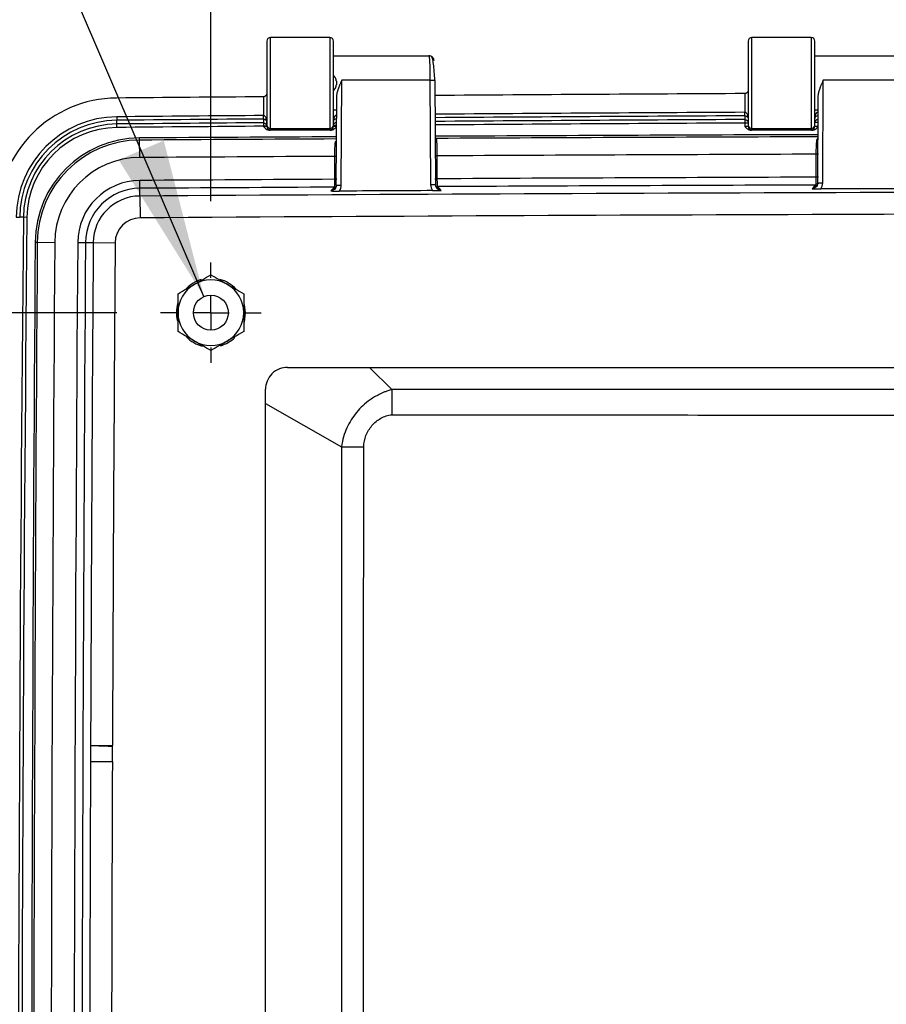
# Model space of a CAD drawing. Header units: inches. Extents: x 1.7 to 75.2, y 1.7 to 57.7.
# Tile 19 of 27: x 48.8 to 53.7, y 24.5 to 30.2. Entities that reach past the tile are written whole.
import ezdxf

# ---------------------------------------------------------------- set-up
doc = ezdxf.new("R2010")
doc.units = ezdxf.units.IN
doc.header["$LTSCALE"] = 7
doc.header["$MEASUREMENT"] = 0
doc.linetypes.add('CENTERX2', pattern=[0.8, 0.5, -0.1, 0.1, -0.1])
doc.layers.add('CENTER', color=40, linetype='CENTERX2')
doc.layers.add('DIMENSIONS', color=140, linetype='Continuous', lineweight=25)
doc.styles.add('SLDTEXTSTYLE0', font='TXT', dxfattribs={"width": 0.7})
doc.dimstyles.new('SLDDIMSTYLE0', dxfattribs={"dimtxt": 0.594727, "dimasz": 0.91, "dimexe": 0, "dimexo": 0.0625, "dimgap": 0.148682, "dimtad": 0, "dimtih": 1, "dimtoh": 1, "dimrnd": 1e-09, "dimzin": 12, "dimdsep": 46, "dimtxsty": 'SLDTEXTSTYLE0', "dimsah": 1, "dimcen": 0.09, "dimadec": 0, "dimazin": 3, "dimtfac": 1, "dimtofl": 0, "dimtmove": 0, "dimatfit": 3, "dimfxl": 0, "dimfrac": 2, "dimtolj": 1, "dimtzin": 12, "dimarcsym": 0})
doc.dimstyles.new('SLDDIMSTYLE4', dxfattribs={"dimtxt": 0.594727, "dimasz": 0.91, "dimexe": 0, "dimexo": 0.0625, "dimgap": 0.148682, "dimtad": 0, "dimtih": 1, "dimtoh": 1, "dimrnd": 1e-09, "dimzin": 4, "dimdsep": 46, "dimtxsty": 'SLDTEXTSTYLE0', "dimsah": 1, "dimcen": 0.09, "dimadec": 0, "dimazin": 1, "dimtfac": 1, "dimtofl": 0, "dimtmove": 0, "dimatfit": 3, "dimfxl": 0, "dimfrac": 2, "dimtolj": 1, "dimtzin": 12, "dimarcsym": 0})
doc.dimstyles.new('SLDDIMSTYLE5', dxfattribs={"dimtxt": 0.594727, "dimasz": 0.91, "dimexe": 0, "dimexo": 0.0625, "dimgap": 0.148682, "dimtad": 0, "dimtih": 1, "dimtoh": 1, "dimrnd": 1e-09, "dimzin": 12, "dimdsep": 46, "dimtxsty": 'SLDTEXTSTYLE0', "dimsah": 1, "dimcen": 0, "dimadec": 0, "dimazin": 3, "dimtfac": 1, "dimtofl": 0, "dimtmove": 0, "dimatfit": 3, "dimfxl": 0, "dimfrac": 2, "dimtolj": 1, "dimtzin": 12, "dimarcsym": 0})

# ---------------------------------------------------------------- blocks, each defined once
blk = doc.blocks.new('_D_13')
at = {"layer": 'DIMENSIONS'}
for p, q in [((49.315, 28.4782), (45.3787, 28.4782)), ((46.2537, 28.4782), (46.2537, 26.6093)), ((45.1227, 25.531), (44.923, 25.531)), ((44.923, 25.531), (44.923, 24.5858)), ((47.3847, 25.531), (47.5844, 25.531)), ((47.5844, 25.531), (47.5844, 24.5858)), ((44.923, 24.5858), (45.1227, 24.5858)), ((47.5844, 24.5858), (47.3847, 24.5858)), ((46.2537, 22.5407), (46.2537, 24.4526)), ((49.215, 22.5407), (45.3787, 22.5407))]:
    blk.add_line(p, q, dxfattribs=at)
for points in [[(46.2537, 28.4782), (46.1137, 27.5682), (46.3937, 27.5682)], [(46.2537, 22.5407), (46.3937, 23.4507), (46.1137, 23.4507)]]:
    blk.add_solid(points, dxfattribs=at)
at = {"layer": 'DIMENSIONS', "char_height": 0.58333, "attachment_point": 1, "style": 'SLDTEXTSTYLE0'}
for s, insert in [('5.94', (45.3701, 26.4161)), ('150.8', (45.1227, 25.3377))]:
    blk.add_mtext(s, dxfattribs=dict(at, insert=insert))
blk = doc.blocks.new('_D_14')
at = {"layer": 'DIMENSIONS'}
for p, q in [((49.215, 28.4782), (42.4845, 28.4782)), ((43.3595, 28.4782), (43.3595, 23.611)), ((42.2285, 22.5326), (42.0287, 22.5326)), ((42.0287, 22.5326), (42.0287, 21.5874)), ((44.4905, 22.5326), (44.6902, 22.5326)), ((44.6902, 22.5326), (44.6902, 21.5874)), ((42.0287, 21.5874), (42.2285, 21.5874)), ((44.6902, 21.5874), (44.4905, 21.5874)), ((43.3595, 16.6032), (43.3595, 21.4543)), ((49.215, 16.6032), (42.4845, 16.6032))]:
    blk.add_line(p, q, dxfattribs=at)
for points in [[(43.3595, 28.4782), (43.2195, 27.5682), (43.4995, 27.5682)], [(43.3595, 16.6032), (43.4995, 17.5132), (43.2195, 17.5132)]]:
    blk.add_solid(points, dxfattribs=at)
at = {"layer": 'DIMENSIONS', "char_height": 0.58333, "attachment_point": 1, "style": 'SLDTEXTSTYLE0'}
for s, insert in [('11.88', (42.2285, 23.4177)), ('301.6', (42.2285, 22.3394))]:
    blk.add_mtext(s, dxfattribs=dict(at, insert=insert))
blk = doc.blocks.new('_D_15')
at = {"layer": 'DIMENSIONS'}
for p, q in [((49.8525, 29.1157), (49.8525, 32.443)), ((55.3525, 29.1157), (55.3525, 32.443)), ((49.8525, 31.568), (50.8676, 31.568)), ((51.6735, 31.568), (51.4738, 31.568)), ((51.4738, 31.568), (51.4738, 30.6228)), ((53.9355, 31.568), (54.1352, 31.568)), ((54.1352, 31.568), (54.1352, 30.6228)), ((55.3525, 31.568), (54.7414, 31.568)), ((51.4738, 30.6228), (51.6735, 30.6228)), ((54.1352, 30.6228), (53.9355, 30.6228))]:
    blk.add_line(p, q, dxfattribs=at)
for points in [[(49.8525, 31.568), (50.7625, 31.428), (50.7625, 31.708)], [(55.3525, 31.568), (54.4425, 31.708), (54.4425, 31.428)]]:
    blk.add_solid(points, dxfattribs=at)
at = {"layer": 'DIMENSIONS', "char_height": 0.58333, "attachment_point": 1, "style": 'SLDTEXTSTYLE0'}
for s, insert in [('5.50', (51.9209, 32.4531)), ('139.7', (51.6735, 31.3747))]:
    blk.add_mtext(s, dxfattribs=dict(at, insert=insert))
blk = doc.blocks.new('_D_18')
at = {"layer": 'DIMENSIONS'}
for p, q in [((49.8525, 29.1157), (49.8525, 34.7028)), ((66.3525, 29.1157), (66.3525, 34.7028)), ((49.8525, 33.8278), (55.9887, 33.8278)), ((56.7946, 33.8278), (56.5949, 33.8278)), ((56.5949, 33.8278), (56.5949, 32.8826)), ((59.0566, 33.8278), (59.2564, 33.8278)), ((59.2564, 33.8278), (59.2564, 32.8826)), ((66.3525, 33.8278), (59.8625, 33.8278)), ((56.5949, 32.8826), (56.7946, 32.8826)), ((59.2564, 32.8826), (59.0566, 32.8826))]:
    blk.add_line(p, q, dxfattribs=at)
for points in [[(49.8525, 33.8278), (50.7625, 33.6878), (50.7625, 33.9678)], [(66.3525, 33.8278), (65.4425, 33.9678), (65.4425, 33.6878)]]:
    blk.add_solid(points, dxfattribs=at)
at = {"layer": 'DIMENSIONS', "char_height": 0.58333, "attachment_point": 1, "style": 'SLDTEXTSTYLE0'}
for s, insert in [('16.50', (56.7946, 34.7129)), ('419.1', (56.7946, 33.6345))]:
    blk.add_mtext(s, dxfattribs=dict(at, insert=insert))
blk = doc.blocks.new('_D_19')
at = {"layer": 'DIMENSIONS'}
for p, q in [((48.6698, 31.2379), (47.6807, 31.2379)), ((49.8131, 28.5701), (48.6698, 31.2379))]:
    blk.add_line(p, q, dxfattribs=at)
blk.add_solid([(49.8131, 28.5701), (49.5833, 29.4617), (49.326, 29.3514)], dxfattribs=at)
at = {"layer": 'DIMENSIONS', "char_height": 0.58333, "attachment_point": 1, "style": 'SLDTEXTSTYLE0'}
for s, insert in [('%%c', (44.9211, 32.4625)), ('0.25', (45.819, 32.4625)), ('[6.3]', (45.2642, 31.5172)), ('(10X)', (45.1394, 30.572))]:
    blk.add_mtext(s, dxfattribs=dict(at, insert=insert))
blk = doc.blocks.new('SW_CENTERMARKSYMBOL_2')
at = {"layer": 'CENTER', "color": 0}
for p, q in [((0, 0.2), (0, 0.2875)), ((0, 0), (0, 0.1)), ((-0.2, 0), (-0.2875, 0)), ((0, 0), (-0.1, 0)), ((0, 0), (0, -0.1)), ((0, 0), (0.1, 0)), ((0.2, 0), (0.2875, 0)), ((0, -0.2), (0, -0.2875))]:
    blk.add_line(p, q, dxfattribs=at)

msp = doc.modelspace()

# ---------------------------------------------------------------- linework, layer by layer
for p, q in [((50.1725, 30.0307), (50.1725, 29.5507)), ((50.5325, 30.0507), (50.1925, 30.0507)), ((50.1925, 29.5307), (50.1925, 30.0507)), ((50.5325, 30.0507), (50.5325, 29.5307)), ((50.5525, 29.5507), (50.5525, 30.0307)), ((52.9225, 30.0307), (52.9225, 29.5507)), ((53.2825, 30.0507), (52.9425, 30.0507)), ((52.9425, 29.5307), (52.9425, 30.0507)), ((53.2825, 30.0507), (53.2825, 29.5307)), ((53.3025, 29.5507), (53.3025, 30.0307)), ((50.5525, 29.9467), (51.0976, 29.9467)), ((53.3025, 29.9467), (53.8476, 29.9467)), ((50.5974, 29.2079), (50.6008, 29.8075)), ((51.1042, 29.8075), (50.6008, 29.8075)), ((51.1042, 29.8075), (51.1076, 29.2112)), ((51.1375, 29.208), (51.1342, 29.8043)), ((53.3475, 29.2202), (53.3508, 29.8075)), ((53.8542, 29.8075), (53.3508, 29.8075)), ((52.9025, 29.7304), (52.9025, 29.6232)), ((52.9025, 29.7304), (52.9026, 29.7304)), ((50.1525, 29.7121), (50.1525, 29.6049)), ((50.5703, 29.7131), (50.5674, 29.2048)), ((53.3203, 29.7131), (53.3175, 29.2171)), ((50.5699, 29.6347), (50.5525, 29.6347)), ((53.3199, 29.6347), (53.3025, 29.6347)), ((49.3155, 29.5978), (49.3156, 29.5779)), ((49.3158, 29.5566), (49.3156, 29.5779)), ((49.316, 29.5367), (49.3158, 29.5566)), ((50.1524, 29.5637), (50.1525, 29.5438)), ((50.1725, 29.551), (50.1725, 29.5683)), ((50.1725, 29.5507), (50.1725, 29.5423)), ((50.5525, 29.5423), (50.5525, 29.5507)), ((50.5694, 29.5471), (50.5525, 29.5471)), ((52.9024, 29.582), (52.9025, 29.5621)), ((52.9025, 29.5621), (52.9025, 29.5416)), ((52.9225, 29.5621), (52.9025, 29.5621)), ((52.9225, 29.5507), (52.9225, 29.5423)), ((53.3195, 29.5642), (53.3025, 29.5642)), ((53.3025, 29.5423), (53.3025, 29.5507)), ((50.1525, 29.5438), (50.1525, 29.5416)), ((50.1725, 29.5438), (50.1525, 29.5438)), ((50.5381, 29.5219), (50.187, 29.5219)), ((50.1925, 29.5307), (50.5325, 29.5307)), ((50.1925, 29.5223), (50.1925, 29.5307)), ((50.5325, 29.5307), (50.5325, 29.5223)), ((53.2881, 29.5219), (52.937, 29.5219)), ((52.9425, 29.5307), (53.2825, 29.5307)), ((52.9425, 29.5223), (52.9425, 29.5307)), ((53.2825, 29.5307), (53.2825, 29.5223)), ((49.4453, 29.4646), (49.4452, 29.4767)), ((49.4459, 29.365), (49.4453, 29.4646)), ((50.5689, 29.4562), (50.5621, 29.4553)), ((51.1401, 29.4741), (51.136, 29.481)), ((53.3187, 29.4598), (53.3113, 29.4589)), ((53.319, 29.4765), (53.3123, 29.4647)), ((53.3123, 29.4647), (53.3189, 29.4654)), ((53.3089, 29.3837), (53.3089, 29.2526)), ((50.5589, 29.3715), (50.5589, 29.2403)), ((51.1462, 29.2434), (51.1462, 29.3745)), ((49.447, 29.1889), (49.4467, 29.2339)), ((53.3082, 29.2076), (53.2975, 29.1969)), ((53.3165, 29.2091), (53.3082, 29.2076)), ((49.4473, 29.145), (49.447, 29.1889)), ((50.5476, 29.1846), (50.537, 29.174)), ((50.5583, 29.1954), (50.5476, 29.1846)), ((50.5665, 29.1969), (50.5583, 29.1954)), ((51.1387, 29.1999), (51.1471, 29.1985)), ((51.1578, 29.1878), (51.1471, 29.1985)), ((51.1683, 29.1773), (51.1578, 29.1878)), ((53.2975, 29.1969), (53.287, 29.1863)), ((49.4473, 29.145), (49.448, 29.0201)), ((48.7407, 29.0235), (48.7606, 29.0233)), ((48.7819, 29.0231), (48.7606, 29.0233)), ((48.8019, 29.0229), (48.7819, 29.0231)), ((48.849, 28.8809), (48.8611, 28.8808)), ((48.8611, 28.8808), (48.9607, 28.8801)), ((49.0918, 28.8792), (49.1368, 28.8789)), ((49.1368, 28.8789), (49.1807, 28.8786)), ((49.1807, 28.8786), (49.3056, 28.8777)), ((50.2902, 28.1657), (65.9148, 28.1657)), ((50.7581, 28.1657), (50.887, 28.0394)), ((50.165, 17.0409), (50.165, 28.0405)), ((50.165, 27.9594), (50.5986, 27.7116)), ((49.165, 26.0052), (49.1654, 26.0052)), ((49.1654, 26.0052), (49.2902, 26.0047))]:
    msp.add_line(p, q)
at = {"flags": 128}
msp.add_lwpolyline([(50.0437, 28.5251), (50.0494, 28.4779), (50.042, 28.4248)], dxfattribs=at)
msp.add_circle((49.8525, 28.4782), 0.1)
for centre, radius, start, end in [((50.1925, 30.0307), 0.02, 90, 180), ((50.5325, 30.0307), 0.02, 0, 90), ((52.9425, 30.0307), 0.02, 90, 180), ((53.2825, 30.0307), 0.02, 0, 90), ((58.1122, -958.3679), 988.112, 90.3020856, 90.4045982), ((49.3206, 29.0179), 0.6871, 90.5101, 179.4509), ((58.1122, -958.3679), 988.112, 90.4615482, 90.5101422), ((58.1122, -958.3679), 988.0049, 90.4616075, 90.5101422), ((58.1122, -958.3679), 988.0049, 90.3021305, 90.4046068), ((58.1122, -958.3679), 987.9849, 90.3021244, 90.4046083), ((49.3206, 29.0179), 0.5799, 90.5101, 179.4705), ((49.3206, 29.0179), 0.56, 90.5101, 179.4509), ((49.3206, 29.0179), 0.5387, 90.5101, 179.4509), ((58.1122, -958.3679), 987.9849, 90.4616076, 90.5101422), ((58.1122, -958.3679), 987.9636, 90.4616268, 90.5101422), ((50.1925, 29.5507), 0.02, 180.0044, 270.0044), ((50.5325, 29.5507), 0.02, 269.9956, 359.9956), ((58.1122, -958.3679), 987.9636, 90.302137, 90.40461), ((58.1122, -958.3679), 987.9437, 90.302137, 90.4046116), ((52.9425, 29.5507), 0.02, 180.0044, 270.0044), ((53.2825, 29.5507), 0.02, 269.9956, 359.9956), ((49.3206, 29.0179), 0.5188, 90.5101, 179.4509), ((58.1122, -958.3679), 987.9437, 90.4616268, 90.5101422), ((58.1025, -1360.1192), 1389.6229, 90.1972271, 90.2873689), ((49.4489, 28.8768), 0.6, 90.357, 179.6036), ((49.4489, 28.8768), 0.5879, 90.357, 179.6036), ((58.1025, -1360.1192), 1389.6229, 90.3106168, 90.3569538), ((58.1025, -1360.1192), 1389.6107, 90.310573, 90.3569538), ((58.1025, -1360.1192), 1389.6107, 90.1972316, 90.2870717), ((58.1025, -1360.1192), 1389.5111, 90.1976648, 90.286842), ((49.4489, 28.8768), 0.4882, 90.357, 179.6036), ((58.1025, -1360.1192), 1389.5111, 90.3110608, 90.3569538), ((49.4489, 28.8768), 0.3571, 90.357, 179.6036), ((58.1025, -1360.1192), 1389.38, 90.3110901, 90.3569538), ((58.1025, -1360.1192), 1389.38, 90.1976835, 90.2868691), ((58.1025, -1360.1192), 1389.335, 90.1977163, 90.2868415), ((49.4489, 28.8768), 0.3122, 90.357, 179.6036), ((58.1025, -1360.1192), 1389.335, 90.3111242, 90.3569538), ((58.1025, -1360.1192), 1389.2911, 90.1759519, 90.3569538), ((49.4489, 28.8768), 0.2682, 90.357, 179.6036), ((58.1025, -1360.1192), 1389.1663, 90.1759519, 90.3569538), ((725.1936, 22.5407), 676.4428, 179.4509259, 180.5490741), ((725.1936, 22.5407), 676.4228, 179.4509259, 180.5490741), ((49.4489, 28.8768), 0.1434, 90.357, 179.6036), ((965.2585, 22.5407), 916.4315, 179.6036045, 180.3963955), ((965.2585, 22.5407), 916.4193, 179.6036045, 180.3963955), ((965.2585, 22.5407), 916.3197, 179.6036045, 180.3963955), ((965.2585, 22.5407), 916.1886, 179.6036045, 180.3963955), ((965.2585, 22.5407), 916.1436, 179.6036045, 180.3963955), ((965.2585, 22.5407), 916.0997, 179.6036045, 179.7833197), ((965.2585, 22.5407), 915.9748, 179.6036045, 179.7833197), ((49.8525, 28.4782), 0.1969, 106.0589, 137.6944), ((49.8525, 28.4782), 0.1875, 60, 120), ((49.8525, 28.4782), 0.1969, 43.5467, 74.7362), ((49.8525, 28.4782), 0.1875, 120, 180), ((49.8525, 28.4782), 0.1875, 0, 60), ((49.8525, 28.4782), 0.1969, 164.4921, 193.6892), ((49.8525, 28.4782), 0.1875, 180, 240), ((49.8525, 28.4782), 0.1875, 300, 0), ((49.8525, 28.4782), 0.1969, 224.7479, 255.85), ((49.8525, 28.4782), 0.1875, 240, 300), ((49.8525, 28.4782), 0.1969, 286.393, 314.2694), ((49.165, 26.0052), 0.000343, 299.977, 359.7833), ((49.165, 26.0052), 0.1252, 356.9922, 359.7833), ((965.2585, 22.5407), 916.0997, 179.789066, 180.210934), ((965.2585, 22.5407), 915.9748, 179.789066, 180.210934)]:
    msp.add_arc(centre, radius, start, end)
for points in [[(51.0976, 29.9467), (51.0977, 29.9467), (51.0977, 29.9467), (51.0977, 29.9467)], [(50.1527, 29.7121), (50.1526, 29.7121), (50.1526, 29.7121), (50.1525, 29.7121)], [(52.9025, 29.6033), (52.9024, 29.5962), (52.9024, 29.5891), (52.9024, 29.582)], [(50.1524, 29.5637), (50.1576, 29.5637), (50.1681, 29.5594), (50.1725, 29.549), (50.1725, 29.5438)], [(50.5525, 29.5471), (50.5525, 29.5523), (50.5568, 29.5626), (50.5672, 29.5669), (50.5724, 29.567)], [(52.9024, 29.582), (52.9077, 29.582), (52.9181, 29.5777), (52.9225, 29.5673), (52.9225, 29.5621)], [(53.3025, 29.5642), (53.3025, 29.5694), (53.3068, 29.5798), (53.3172, 29.5841), (53.3224, 29.5841)], [(50.187, 29.5219), (50.1905, 29.522), (50.1925, 29.5222), (50.1925, 29.5223)], [(50.5325, 29.5223), (50.5325, 29.5222), (50.5345, 29.522), (50.5381, 29.5219)], [(52.937, 29.5219), (52.9405, 29.522), (52.9425, 29.5222), (52.9425, 29.5223)], [(53.2825, 29.5223), (53.2825, 29.5222), (53.2845, 29.522), (53.2881, 29.5219)], [(50.5621, 29.4553), (50.5611, 29.4462), (50.5595, 29.4211), (50.5589, 29.388), (50.5589, 29.3715)], [(53.3113, 29.4589), (53.3098, 29.4402), (53.3089, 29.4121), (53.3089, 29.3837)], [(53.3123, 29.4647), (53.3118, 29.4629), (53.3114, 29.461), (53.3113, 29.4589)], [(50.5862, 29.1729), (50.5933, 29.1832), (50.5974, 29.1955), (50.5974, 29.2079)], [(51.1076, 29.2112), (51.1077, 29.1986), (51.1118, 29.186), (51.1192, 29.1757)], [(53.3362, 29.1852), (53.3434, 29.1953), (53.3474, 29.2078), (53.3475, 29.2202)], [(51.1192, 29.1757), (50.9415, 29.1748), (50.7639, 29.1739), (50.5862, 29.1729)], [(53.8691, 29.1869), (53.6914, 29.1864), (53.5138, 29.1858), (53.3362, 29.1852)], [(50.887, 28.0394), (50.8865, 28.0039), (50.8862, 27.9492), (50.8862, 27.8939)], [(50.5986, 27.7116), (50.6328, 27.7116), (50.6791, 27.7115), (50.7259, 27.7115)], [(49.165, 26.0052), (49.165, 25.9746), (49.165, 25.9439), (49.165, 25.9133)], [(49.1652, 26.0049), (49.1651, 26.005), (49.165, 26.0051), (49.165, 26.0052)], [(49.2898, 25.9129), (49.29, 25.9414), (49.29, 25.97), (49.29, 25.9986)]]:
    msp.add_open_spline(points, degree=3)
for points, knots in [([(51.0977, 29.9467), (51.0993, 29.9462), (51.1009, 29.9313), (51.1027, 29.8935), (51.1032, 29.8783), (51.1039, 29.8447), (51.1041, 29.8263), (51.1042, 29.8075)], [0, 0, 0, 0, 0.5, 0.5, 0.75, 0.75, 1, 1, 1, 1]), ([(51.1277, 29.9167), (51.1277, 29.9246), (51.1244, 29.9323), (51.1134, 29.9435), (51.1056, 29.9467), (51.0977, 29.9467)], [0, 0, 0, 0, 0.5, 0.5, 1, 1, 1, 1]), ([(51.132, 29.8056), (51.1311, 29.8227), (51.1293, 29.8573), (51.1246, 29.9017), (51.1187, 29.9341), (51.1143, 29.94), (51.112, 29.9431)], [0, 0, 0, 0, 0.240889, 0.488203, 0.741624, 1, 1, 1, 1]), ([(50.5692, 29.8031), (50.5673, 29.8106), (50.5642, 29.8229), (50.5558, 29.8319), (50.5525, 29.8354)], [0, 0, 0, 0, 0.6133003, 1, 1, 1, 1]), ([(50.5525, 29.7461), (50.5558, 29.7495), (50.5641, 29.7585), (50.5673, 29.7708), (50.5692, 29.7783)], [0, 0, 0, 0, 0.385339, 1, 1, 1, 1]), ([(50.5692, 29.8031), (50.5695, 29.8014), (50.57, 29.7982), (50.5703, 29.7932), (50.5703, 29.7882), (50.57, 29.7833), (50.5695, 29.78), (50.5692, 29.7783)], [0, 0, 0, 0, 0.200724, 0.40006, 0.599033, 0.798673, 1, 1, 1, 1]), ([(50.6008, 29.8075), (50.5996, 29.8048), (50.5973, 29.7997), (50.594, 29.7921), (50.591, 29.7851), (50.5883, 29.7787), (50.5859, 29.7728), (50.5838, 29.7674), (50.582, 29.7627), (50.5803, 29.7581), (50.5781, 29.7517), (50.5755, 29.7436), (50.573, 29.7341), (50.5713, 29.7255), (50.5704, 29.7177), (50.5704, 29.7129), (50.5703, 29.7106)], [0, 0, 0, 0, 0.083339, 0.16088, 0.232626, 0.298576, 0.358731, 0.413094, 0.461665, 0.504447, 0.551297, 0.65685, 0.754398, 0.844026, 0.925844, 1, 1, 1, 1]), ([(51.1042, 29.8075), (51.1123, 29.8076), (51.1204, 29.8073), (51.1315, 29.806), (51.1346, 29.8052), (51.1342, 29.8043)], [0, 0, 0, 0, 0.5, 0.5, 1, 1, 1, 1]), ([(53.3508, 29.8075), (53.3496, 29.8048), (53.3473, 29.7997), (53.344, 29.7921), (53.341, 29.7851), (53.3383, 29.7787), (53.3359, 29.7728), (53.3338, 29.7674), (53.332, 29.7627), (53.3303, 29.7581), (53.3281, 29.7517), (53.3255, 29.7436), (53.323, 29.7341), (53.3213, 29.7255), (53.3204, 29.7177), (53.3204, 29.7129), (53.3203, 29.7106)], [0, 0, 0, 0, 0.083339, 0.16088, 0.232626, 0.298576, 0.358731, 0.413094, 0.461665, 0.504447, 0.551297, 0.65685, 0.754398, 0.844026, 0.925844, 1, 1, 1, 1]), ([(50.1725, 29.7339), (50.1725, 29.7328), (50.1724, 29.7308), (50.1718, 29.728), (50.171, 29.7255), (50.17, 29.7233), (50.169, 29.7215), (50.1679, 29.7199), (50.1662, 29.7179), (50.1638, 29.7157), (50.1602, 29.7137), (50.1565, 29.7124), (50.1539, 29.7122), (50.1527, 29.7121)], [0, 0, 0, 0, 0.110336, 0.210056, 0.299176, 0.377719, 0.445719, 0.503234, 0.563577, 0.688954, 0.801713, 0.904313, 1, 1, 1, 1]), ([(52.9225, 29.7522), (52.9225, 29.7512), (52.9224, 29.7491), (52.9218, 29.7463), (52.921, 29.7438), (52.92, 29.7416), (52.919, 29.7398), (52.9179, 29.7382), (52.9162, 29.7362), (52.9138, 29.734), (52.9102, 29.732), (52.9065, 29.7307), (52.9039, 29.7305), (52.9026, 29.7304)], [0, 0, 0, 0, 0.110353, 0.210085, 0.299212, 0.377758, 0.445757, 0.503265, 0.562791, 0.688433, 0.801392, 0.904154, 1, 1, 1, 1]), ([(50.1541, 29.5853), (50.1539, 29.5861), (50.1536, 29.5886), (50.153, 29.5957), (50.1527, 29.6003), (50.1524, 29.6049)], [0, 0, 0, 0, 0.5, 0.5, 1, 1, 1, 1]), ([(50.1725, 29.5683), (50.1725, 29.5699), (50.1724, 29.5733), (50.1718, 29.5782), (50.1708, 29.5831), (50.1695, 29.5877), (50.1675, 29.5929), (50.1648, 29.5975), (50.1611, 29.6015), (50.1577, 29.6038), (50.1545, 29.6048), (50.153, 29.6049), (50.1525, 29.6049)], [0, 0, 0, 0, 0.114477, 0.22845, 0.340943, 0.451031, 0.55784, 0.712372, 0.802394, 0.908512, 0.971407, 1, 1, 1, 1]), ([(50.5724, 29.6082), (50.5662, 29.6081), (50.5608, 29.6025), (50.5557, 29.5918), (50.5545, 29.5879), (50.553, 29.5799), (50.5525, 29.5757), (50.5525, 29.5716)], [0, 0, 0, 0, 0.5, 0.5, 0.75, 0.75, 1, 1, 1, 1]), ([(52.9041, 29.6035), (52.9038, 29.6043), (52.9035, 29.6068), (52.9029, 29.6139), (52.9026, 29.6186), (52.9023, 29.6232)], [0, 0, 0, 0, 0.5, 0.5, 1, 1, 1, 1]), ([(52.9217, 29.5934), (52.9215, 29.596), (52.9211, 29.6021), (52.9183, 29.6097), (52.9147, 29.6159), (52.9111, 29.6199), (52.9075, 29.6222), (52.9045, 29.6231), (52.903, 29.6232), (52.9023, 29.6232)], [0, 0, 0, 0, 0.215144, 0.491939, 0.634775, 0.778398, 0.896911, 0.949678, 1, 1, 1, 1]), ([(52.9025, 29.6033), (52.9072, 29.6033), (52.9116, 29.6019), (52.918, 29.5977), (52.9201, 29.595), (52.9213, 29.5923)], [0, 0, 0, 0, 0.5, 0.5, 1, 1, 1, 1]), ([(53.3224, 29.6254), (53.3163, 29.6253), (53.3107, 29.6196), (53.3041, 29.6055), (53.3025, 29.597), (53.3025, 29.5887)], [0, 0, 0, 0, 0.5, 0.5, 1, 1, 1, 1]), ([(53.3025, 29.5887), (53.3025, 29.5925), (53.3041, 29.5964), (53.3107, 29.6028), (53.3163, 29.6054), (53.3224, 29.6054)], [0, 0, 0, 0, 0.5, 0.5, 1, 1, 1, 1]), ([(50.1525, 29.585), (50.1525, 29.582), (50.1524, 29.5749), (50.1524, 29.5678), (50.1524, 29.5637)], [0, 0, 0, 0, 0.416661, 1, 1, 1, 1]), ([(50.1525, 29.585), (50.1587, 29.585), (50.1644, 29.5824), (50.1709, 29.5759), (50.1725, 29.5721), (50.1725, 29.5683)], [0, 0, 0, 0, 0.5, 0.5, 1, 1, 1, 1]), ([(50.5525, 29.5716), (50.5525, 29.5735), (50.553, 29.5754), (50.5545, 29.579), (50.5557, 29.5808), (50.5608, 29.5857), (50.5662, 29.5882), (50.5724, 29.5883)], [0, 0, 0, 0, 0.25, 0.25, 0.5, 0.5, 1, 1, 1, 1]), ([(50.1725, 29.5423), (50.1725, 29.5421), (50.1703, 29.5419), (50.163, 29.5417), (50.1578, 29.5416), (50.1525, 29.5416)], [0, 0, 0, 0, 0.5, 0.5, 1, 1, 1, 1]), ([(50.1525, 29.5416), (50.1551, 29.539), (50.1598, 29.5343), (50.1678, 29.528), (50.1752, 29.524), (50.1813, 29.5224), (50.1842, 29.5221), (50.1858, 29.522), (50.1865, 29.5219), (50.1869, 29.5219)], [0, 0, 0, 0, 0.272419, 0.484699, 0.755314, 0.885374, 0.945067, 0.973727, 1, 1, 1, 1]), ([(50.1725, 29.5423), (50.1725, 29.5371), (50.1747, 29.5319), (50.1821, 29.5245), (50.1873, 29.5223), (50.1925, 29.5223)], [0, 0, 0, 0, 0.5, 0.5, 1, 1, 1, 1]), ([(50.5325, 29.5223), (50.5378, 29.5223), (50.543, 29.5245), (50.5504, 29.5319), (50.5525, 29.5371), (50.5525, 29.5423)], [0, 0, 0, 0, 0.5, 0.5, 1, 1, 1, 1]), ([(50.5381, 29.5219), (50.5382, 29.5219), (50.5384, 29.5219), (50.5387, 29.5219), (50.5394, 29.522), (50.5408, 29.5221), (50.5437, 29.5224), (50.5498, 29.524), (50.5573, 29.5279), (50.5653, 29.5343), (50.5699, 29.539), (50.5725, 29.5416)], [0, 0, 0, 0, 0.006806, 0.01375, 0.027774, 0.056383, 0.115961, 0.245766, 0.515977, 0.728923, 1, 1, 1, 1]), ([(50.5725, 29.5416), (50.5673, 29.5416), (50.5621, 29.5417), (50.5547, 29.5419), (50.5525, 29.5421), (50.5525, 29.5423)], [0, 0, 0, 0, 0.5, 0.5, 1, 1, 1, 1]), ([(52.9225, 29.5423), (52.9225, 29.5421), (52.9203, 29.5419), (52.913, 29.5417), (52.9078, 29.5416), (52.9025, 29.5416)], [0, 0, 0, 0, 0.5, 0.5, 1, 1, 1, 1]), ([(52.9025, 29.5416), (52.9051, 29.539), (52.9098, 29.5343), (52.9178, 29.528), (52.9252, 29.524), (52.9313, 29.5224), (52.9342, 29.5221), (52.9358, 29.522), (52.9365, 29.5219), (52.9369, 29.5219)], [0, 0, 0, 0, 0.27242, 0.484697, 0.75531, 0.88537, 0.945063, 0.973722, 1, 1, 1, 1]), ([(52.9225, 29.5423), (52.9225, 29.5371), (52.9247, 29.5319), (52.9321, 29.5245), (52.9373, 29.5223), (52.9425, 29.5223)], [0, 0, 0, 0, 0.5, 0.5, 1, 1, 1, 1]), ([(53.2825, 29.5223), (53.2878, 29.5223), (53.293, 29.5245), (53.3004, 29.5319), (53.3025, 29.5371), (53.3025, 29.5423)], [0, 0, 0, 0, 0.5, 0.5, 1, 1, 1, 1]), ([(53.2881, 29.5219), (53.2882, 29.5219), (53.2884, 29.5219), (53.2887, 29.5219), (53.2894, 29.522), (53.2908, 29.5221), (53.2937, 29.5224), (53.2998, 29.524), (53.3073, 29.5279), (53.3153, 29.5343), (53.3199, 29.539), (53.3225, 29.5416)], [0, 0, 0, 0, 0.006812, 0.013756, 0.02778, 0.056389, 0.115967, 0.24577, 0.51598, 0.728923, 1, 1, 1, 1]), ([(53.3225, 29.5416), (53.3173, 29.5416), (53.3121, 29.5417), (53.3047, 29.5419), (53.3025, 29.5421), (53.3025, 29.5423)], [0, 0, 0, 0, 0.5, 0.5, 1, 1, 1, 1]), ([(51.1462, 29.3745), (51.1462, 29.3869), (51.1461, 29.3993), (51.1455, 29.4223), (51.1451, 29.433), (51.1434, 29.4603), (51.1418, 29.472), (51.1401, 29.4741)], [0, 0, 0, 0, 0.25, 0.25, 0.5, 0.5, 1, 1, 1, 1]), ([(53.3227, 29.3837), (53.3221, 29.3837), (53.3196, 29.3837), (53.3149, 29.3837), (53.3109, 29.3837), (53.3089, 29.3837)], [0, 0, 0, 0, 0.1612129, 0.5806065, 1, 1, 1, 1]), ([(50.5727, 29.3715), (50.572, 29.3715), (50.5696, 29.3715), (50.5649, 29.3715), (50.5609, 29.3715), (50.5589, 29.3715)], [0, 0, 0, 0, 0.1587209, 0.5793605, 1, 1, 1, 1]), ([(51.1366, 29.3745), (51.1378, 29.3745), (51.1409, 29.3745), (51.1441, 29.3745), (51.1462, 29.3745)], [0, 0, 0, 0, 0.379148, 1, 1, 1, 1]), ([(50.5589, 29.2403), (50.5589, 29.2289), (50.5589, 29.2176), (50.5586, 29.2011), (50.5585, 29.196), (50.5583, 29.1954)], [0, 0, 0, 0, 0.5, 0.5, 1, 1, 1, 1]), ([(50.5729, 29.2403), (50.5722, 29.2403), (50.5697, 29.2403), (50.5649, 29.2403), (50.5609, 29.2403), (50.5589, 29.2403)], [0, 0, 0, 0, 0.173005, 0.586503, 1, 1, 1, 1]), ([(50.5694, 29.206), (50.5702, 29.2061), (50.5718, 29.2065), (50.5755, 29.207), (50.5802, 29.2074), (50.5855, 29.2077), (50.5913, 29.2079), (50.5954, 29.2079), (50.5974, 29.2079)], [0, 0, 0, 0, 0.15871, 0.326968, 0.495226, 0.663484, 0.831742, 1, 1, 1, 1]), ([(51.1076, 29.2112), (51.1096, 29.2112), (51.1137, 29.2112), (51.1195, 29.211), (51.1249, 29.2107), (51.1295, 29.2103), (51.1332, 29.2098), (51.1348, 29.2095), (51.1356, 29.2093)], [0, 0, 0, 0, 0.168258, 0.336516, 0.504774, 0.673032, 0.84129, 1, 1, 1, 1]), ([(51.1321, 29.2434), (51.1329, 29.2434), (51.1353, 29.2434), (51.1401, 29.2434), (51.1442, 29.2434), (51.1462, 29.2434)], [0, 0, 0, 0, 0.173031, 0.586515, 1, 1, 1, 1]), ([(51.147, 29.1861), (51.1442, 29.1894), (51.1384, 29.1961), (51.1365, 29.2048), (51.1355, 29.2093)], [0, 0, 0, 0, 0.489065, 1, 1, 1, 1]), ([(51.1356, 29.2093), (51.1356, 29.2093), (51.1366, 29.2091), (51.1374, 29.2086), (51.1375, 29.2082), (51.1375, 29.208)], [0, 0, 0, 0, 0.027589, 0.513795, 1, 1, 1, 1]), ([(51.1683, 29.1773), (51.1603, 29.1773), (51.1524, 29.1807), (51.141, 29.192), (51.1377, 29.2), (51.1375, 29.208)], [0, 0, 0, 0, 0.5, 0.5, 1, 1, 1, 1]), ([(51.1471, 29.1985), (51.1469, 29.1991), (51.1467, 29.2042), (51.1463, 29.2206), (51.1462, 29.232), (51.1462, 29.2434)], [0, 0, 0, 0, 0.5, 0.5, 1, 1, 1, 1]), ([(53.3089, 29.2526), (53.3089, 29.2412), (53.3088, 29.2298), (53.3086, 29.2133), (53.3084, 29.2082), (53.3082, 29.2076)], [0, 0, 0, 0, 0.5, 0.5, 1, 1, 1, 1]), ([(53.3196, 29.2183), (53.3186, 29.2139), (53.3167, 29.2052), (53.311, 29.1985), (53.3082, 29.1952)], [0, 0, 0, 0, 0.510926, 1, 1, 1, 1]), ([(53.3229, 29.2526), (53.3222, 29.2526), (53.3197, 29.2526), (53.3149, 29.2526), (53.3109, 29.2526), (53.3089, 29.2526)], [0, 0, 0, 0, 0.17303, 0.586515, 1, 1, 1, 1]), ([(53.3175, 29.217), (53.3176, 29.2172), (53.3177, 29.2176), (53.3185, 29.2181), (53.3195, 29.2183), (53.3195, 29.2183)], [0, 0, 0, 0, 0.486205, 0.97241, 1, 1, 1, 1]), ([(53.3195, 29.2183), (53.3203, 29.2185), (53.3219, 29.2189), (53.3256, 29.2193), (53.3302, 29.2197), (53.3356, 29.22), (53.3414, 29.2202), (53.3455, 29.2202), (53.3475, 29.2202)], [0, 0, 0, 0, 0.15871, 0.326968, 0.495226, 0.663484, 0.831742, 1, 1, 1, 1]), ([(50.5583, 29.1831), (50.5552, 29.1806), (50.5506, 29.1768), (50.543, 29.1744), (50.539, 29.1742), (50.537, 29.174)], [0, 0, 0, 0, 0.49885, 0.750418, 1, 1, 1, 1]), ([(50.537, 29.174), (50.5394, 29.1739), (50.5441, 29.1737), (50.5515, 29.1734), (50.5606, 29.1731), (50.5699, 29.173), (50.578, 29.1729), (50.5821, 29.1729), (50.5844, 29.1729), (50.5856, 29.173), (50.5861, 29.173)], [0, 0, 0, 0, 0.177412, 0.344796, 0.502901, 0.752363, 0.876791, 0.938942, 0.970061, 1, 1, 1, 1]), ([(50.5628, 29.1894), (50.5612, 29.1883), (50.5566, 29.1853), (50.5511, 29.1849), (50.5476, 29.1846)], [0, 0, 0, 0, 0.367247, 1, 1, 1, 1]), ([(50.5695, 29.206), (50.5686, 29.2016), (50.5666, 29.1931), (50.561, 29.1863), (50.5583, 29.183)], [0, 0, 0, 0, 0.510813, 1, 1, 1, 1]), ([(50.5675, 29.2047), (50.5675, 29.2049), (50.5676, 29.2053), (50.5684, 29.2057), (50.5694, 29.206), (50.5694, 29.206)], [0, 0, 0, 0, 0.4862054, 0.9724107, 1, 1, 1, 1]), ([(51.1192, 29.1757), (51.1205, 29.1758), (51.1233, 29.1758), (51.1273, 29.1758), (51.1313, 29.1759), (51.1352, 29.1759), (51.139, 29.176), (51.1426, 29.1762), (51.149, 29.1764), (51.1579, 29.1768), (51.1648, 29.1771), (51.1683, 29.1773)], [0, 0, 0, 0, 0.071479, 0.143177, 0.214913, 0.286465, 0.357619, 0.428193, 0.49807, 0.738085, 1, 1, 1, 1]), ([(51.1422, 29.1926), (51.144, 29.1915), (51.1487, 29.1884), (51.1543, 29.1881), (51.1578, 29.1878)], [0, 0, 0, 0, 0.373053, 1, 1, 1, 1]), ([(53.3082, 29.1953), (53.3051, 29.1928), (53.3006, 29.1892), (53.293, 29.1868), (53.289, 29.1865), (53.287, 29.1863)], [0, 0, 0, 0, 0.495306, 0.748608, 1, 1, 1, 1]), ([(53.287, 29.1863), (53.2894, 29.1862), (53.2941, 29.186), (53.3015, 29.1858), (53.3086, 29.1855), (53.3155, 29.1853), (53.3221, 29.1852), (53.3291, 29.1851), (53.3338, 29.1852), (53.3362, 29.1852)], [0, 0, 0, 0, 0.177412, 0.344349, 0.502162, 0.62486, 0.749404, 0.87483, 1, 1, 1, 1]), ([(53.3129, 29.2017), (53.3112, 29.2006), (53.3066, 29.1976), (53.301, 29.1971), (53.2975, 29.1969)], [0, 0, 0, 0, 0.372398, 1, 1, 1, 1]), ([(49.7588, 28.6406), (49.7738, 28.6493), (49.7886, 28.6578), (49.8193, 28.6755), (49.8351, 28.6847), (49.8525, 28.6947)], [0, 0, 0, 0, 0.5, 0.5, 1, 1, 1, 1]), ([(49.8525, 28.6947), (49.8699, 28.6847), (49.8858, 28.6755), (49.9164, 28.6578), (49.9312, 28.6493), (49.9463, 28.6406)], [0, 0, 0, 0, 0.5, 0.5, 1, 1, 1, 1]), ([(49.665, 28.5865), (49.6824, 28.5965), (49.6983, 28.6057), (49.7289, 28.6234), (49.7437, 28.6319), (49.7588, 28.6406)], [0, 0, 0, 0, 0.5, 0.5, 1, 1, 1, 1]), ([(49.9463, 28.6406), (49.9613, 28.6319), (49.9761, 28.6234), (50.0068, 28.6057), (50.0226, 28.5965), (50.04, 28.5865)], [0, 0, 0, 0, 0.5, 0.5, 1, 1, 1, 1]), ([(49.665, 28.4782), (49.665, 28.4956), (49.665, 28.5127), (49.665, 28.5481), (49.665, 28.5664), (49.665, 28.5865)], [0, 0, 0, 0, 0.5, 0.5, 1, 1, 1, 1]), ([(50.04, 28.5865), (50.04, 28.5664), (50.04, 28.5481), (50.04, 28.5127), (50.04, 28.4956), (50.04, 28.4782)], [0, 0, 0, 0, 0.5, 0.5, 1, 1, 1, 1]), ([(49.665, 28.37), (49.665, 28.39), (49.665, 28.4084), (49.665, 28.4438), (49.665, 28.4608), (49.665, 28.4782)], [0, 0, 0, 0, 0.5, 0.5, 1, 1, 1, 1]), ([(50.04, 28.4782), (50.04, 28.4608), (50.04, 28.4438), (50.04, 28.4084), (50.04, 28.39), (50.04, 28.37)], [0, 0, 0, 0, 0.5, 0.5, 1, 1, 1, 1]), ([(49.7588, 28.3158), (49.7437, 28.3245), (49.7289, 28.3331), (49.6983, 28.3508), (49.6824, 28.3599), (49.665, 28.37)], [0, 0, 0, 0, 0.5, 0.5, 1, 1, 1, 1]), ([(50.04, 28.37), (50.0226, 28.3599), (50.0068, 28.3508), (49.9761, 28.3331), (49.9613, 28.3245), (49.9463, 28.3158)], [0, 0, 0, 0, 0.5, 0.5, 1, 1, 1, 1]), ([(49.8525, 28.2617), (49.8351, 28.2717), (49.8193, 28.2809), (49.7886, 28.2986), (49.7738, 28.3071), (49.7588, 28.3158)], [0, 0, 0, 0, 0.5, 0.5, 1, 1, 1, 1]), ([(49.9463, 28.3158), (49.9312, 28.3071), (49.9164, 28.2986), (49.8858, 28.2809), (49.8699, 28.2717), (49.8525, 28.2617)], [0, 0, 0, 0, 0.5, 0.5, 1, 1, 1, 1]), ([(50.2902, 28.1657), (50.2754, 28.1657), (50.2595, 28.163), (50.2287, 28.1508), (50.2139, 28.1413), (50.1895, 28.1168), (50.1799, 28.102), (50.1677, 28.0712), (50.165, 28.0553), (50.165, 28.0405)], [0, 0, 0, 0, 0.25, 0.25, 0.5, 0.5, 0.75, 0.75, 1, 1, 1, 1]), ([(50.887, 28.0394), (50.8773, 28.0365), (50.87, 28.0341), (50.8569, 28.0294), (50.8509, 28.0271), (50.8338, 28.0202), (50.8238, 28.0156), (50.805, 28.0062), (50.7961, 28.0014), (50.7791, 27.9913), (50.7549, 27.9757), (50.7338, 27.9586), (50.7079, 27.9344), (50.6959, 27.9217), (50.6626, 27.8813), (50.6441, 27.8518), (50.6223, 27.8033), (50.6161, 27.7864), (50.6057, 27.7508), (50.6015, 27.7321), (50.5986, 27.7116)], [0, 0, 0, 0, 0.03125, 0.03125, 0.0625, 0.0625, 0.125, 0.125, 0.1875, 0.1875, 0.25, 0.375, 0.375, 0.5, 0.5, 0.75, 0.75, 0.875, 0.875, 1, 1, 1, 1]), ([(65.318, 28.0394), (65.2432, 28.0393), (65.168, 28.0393), (65.0175, 28.0393), (64.9423, 28.0393), (64.7169, 28.0393), (64.5665, 28.0393), (64.1155, 28.0393), (63.8148, 28.0392), (62.9129, 28.0391), (62.3116, 28.0391), (60.5077, 28.0389), (59.3051, 28.0389), (56.8999, 28.0389), (55.6973, 28.0389), (53.8934, 28.0391), (53.2921, 28.0391), (52.3902, 28.0392), (52.0895, 28.0393), (51.6385, 28.0393), (51.4882, 28.0393), (51.2627, 28.0393), (51.1875, 28.0393), (51.0371, 28.0393), (50.9618, 28.0393), (50.887, 28.0394)], [0, 0, 0, 0, 0.015625, 0.015625, 0.03125, 0.03125, 0.0625, 0.0625, 0.125, 0.125, 0.25, 0.25, 0.5, 0.5, 0.75, 0.75, 0.875, 0.875, 0.9375, 0.9375, 0.96875, 0.96875, 0.984375, 0.984375, 1, 1, 1, 1]), ([(50.7259, 27.7115), (50.7259, 27.7336), (50.7306, 27.7556), (50.7469, 27.7966), (50.7585, 27.8157), (50.7872, 27.8493), (50.8043, 27.8638), (50.8331, 27.8801), (50.8432, 27.8847), (50.8589, 27.8898), (50.8643, 27.8912), (50.8751, 27.8933), (50.8806, 27.8939), (50.8862, 27.8939)], [0, 0, 0, 0, 0.25, 0.25, 0.5, 0.5, 0.75, 0.75, 0.875, 0.875, 0.9375, 0.9375, 1, 1, 1, 1]), ([(50.8862, 27.8939), (51.4875, 27.8936), (52.0888, 27.8935), (53.2915, 27.8931), (53.8929, 27.893), (55.697, 27.8926), (56.8998, 27.8925), (59.3053, 27.8925), (60.508, 27.8926), (62.3121, 27.893), (62.9135, 27.8931), (64.1162, 27.8935), (64.7175, 27.8936), (65.3189, 27.8939)], [0, 0, 0, 0, 0.125, 0.125, 0.25, 0.25, 0.5, 0.5, 0.75, 0.75, 0.875, 0.875, 1, 1, 1, 1]), ([(50.5986, 27.7116), (50.5985, 27.6574), (50.5985, 27.6036), (50.5985, 27.496), (50.5985, 27.4422), (50.5985, 27.2805), (50.5985, 27.1728), (50.5985, 26.8497), (50.5985, 26.6343), (50.5984, 25.9879), (50.5984, 25.557), (50.5983, 24.2643), (50.5983, 23.4025), (50.5983, 21.6789), (50.5983, 20.8171), (50.5984, 19.5244), (50.5984, 19.0935), (50.5985, 18.4471), (50.5985, 18.2317), (50.5985, 17.9086), (50.5985, 17.8009), (50.5985, 17.6393), (50.5985, 17.5854), (50.5985, 17.4778), (50.5985, 17.424), (50.5986, 17.3698)], [0, 0, 0, 0, 0.015625, 0.015625, 0.03125, 0.03125, 0.0625, 0.0625, 0.125, 0.125, 0.25, 0.25, 0.5, 0.5, 0.75, 0.75, 0.875, 0.875, 0.9375, 0.9375, 0.96875, 0.96875, 0.984375, 0.984375, 1, 1, 1, 1]), ([(50.7259, 17.3699), (50.7257, 17.5854), (50.7256, 17.8008), (50.7254, 18.2317), (50.7253, 18.4472), (50.7251, 19.0935), (50.7249, 19.5244), (50.7246, 20.8171), (50.7245, 21.6789), (50.7245, 23.4025), (50.7246, 24.2643), (50.7249, 25.557), (50.7251, 25.9879), (50.7253, 26.6343), (50.7254, 26.8497), (50.7256, 27.2806), (50.7257, 27.4961), (50.7259, 27.7115)], [0, 0, 0, 0, 0.0625, 0.0625, 0.125, 0.125, 0.25, 0.25, 0.5, 0.5, 0.75, 0.75, 0.875, 0.875, 0.9375, 0.9375, 1, 1, 1, 1]), ([(49.29, 25.9986), (49.2585, 25.9997), (49.2269, 26.0007), (49.1813, 26.0028), (49.167, 26.0039), (49.1652, 26.0049)], [0, 0, 0, 0, 0.5, 0.5, 1, 1, 1, 1]), ([(49.165, 25.9133), (49.1667, 25.9133), (49.1811, 25.9133), (49.2152, 25.9131), (49.2288, 25.9131), (49.2582, 25.913), (49.274, 25.9129), (49.2898, 25.9129)], [0, 0, 0, 0, 0.5, 0.5, 0.75, 0.75, 1, 1, 1, 1])]:
    msp.add_open_spline(points, degree=3, knots=knots)

# ---------------------------------------------------------------- block references
at = {"layer": 'CENTER'}
msp.add_blockref('SW_CENTERMARKSYMBOL_2', (49.8525, 28.4782), dxfattribs=at)

# ---------------------------------------------------------------- dimensions: what is measured, and where the dimension line sits
at = {"layer": 'DIMENSIONS'}
for base, p1, p2, angle, dimstyle, picture, middle in [((66.3525, 33.8278), (49.8525, 28.7657), (66.3525, 28.7657), 0, 'SLDDIMSTYLE4', '_D_18', (57.9256, 33.8278)), ((43.3594762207, 16.6032093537), (49.5650186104, 28.4782093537), (49.5650186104, 16.6032093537), 90, 'SLDDIMSTYLE0', '_D_14', (43.3594762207, 22.5326370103)), ((46.2537, 28.4782), (49.565, 22.5407), (49.665, 28.4782), 90, 'SLDDIMSTYLE0', '_D_13', (46.2537, 25.531))]:
    dim = msp.add_linear_dim(base=base, p1=p1, p2=p2, angle=angle, dimstyle=dimstyle, dxfattribs=at)
    dim.commit()
    dim.dimension.update_dxf_attribs({"geometry": picture, "text_midpoint": middle, "dimtype": 160})
dim = msp.add_diameter_dim_2p(p1=(49.8919, 28.3863), p2=(49.8131, 28.5701), text='%%c0.25\\P[6.3]\\P(10X)', dimstyle='SLDDIMSTYLE5', override={"dimpost": '<>'}, dxfattribs=at)
dim.commit()
dim.dimension.update_dxf_attribs({"geometry": '_D_19', "text_midpoint": (46.2537, 31.2379), "dimtype": 163})
dim = msp.add_linear_dim(base=(55.3525, 31.568), p1=(49.8525, 28.7657), p2=(55.3525, 28.7657), dimstyle='SLDDIMSTYLE4', dxfattribs=at)
dim.commit()
dim.dimension.update_dxf_attribs({"geometry": '_D_15', "text_midpoint": (52.8045, 31.568), "dimtype": 160})

doc.saveas('drawing.dxf')
